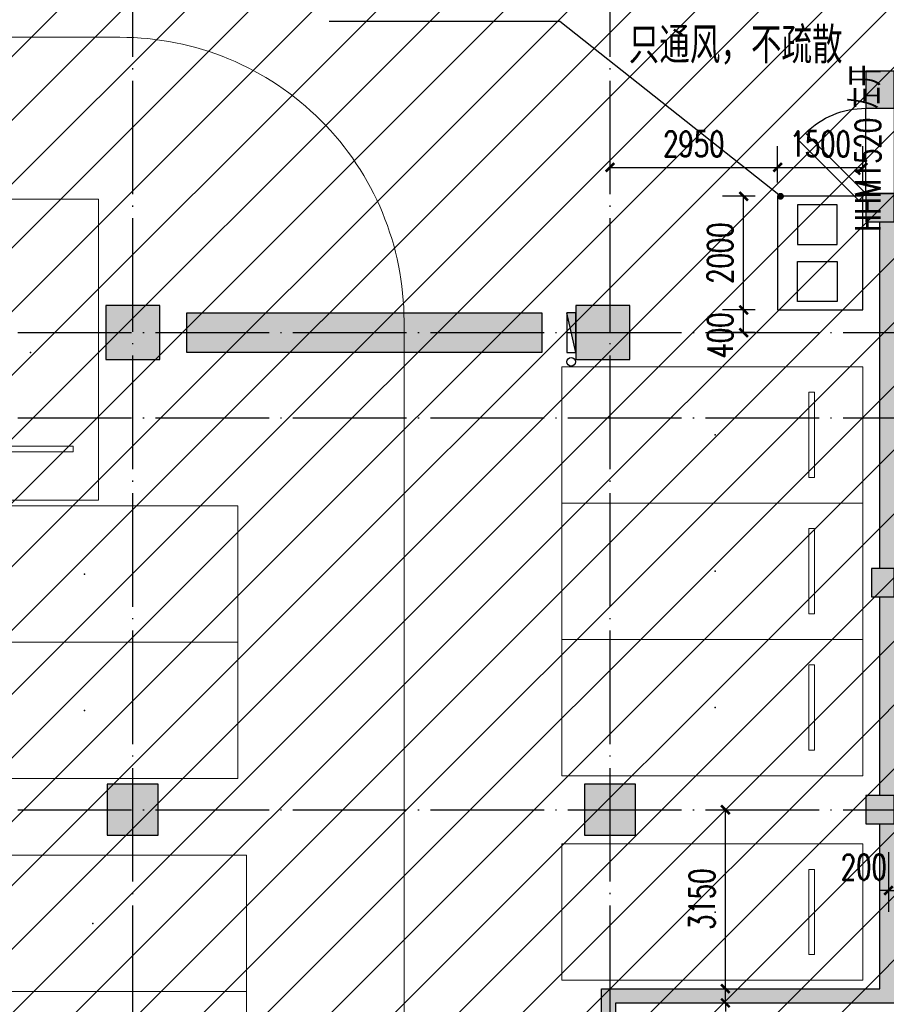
# Model space of a CAD drawing. Extents: x 797781 to 1255204, y 21234 to 1024248.
# Tile 41 of 256: x 928120 to 943370, y 85517 to 102851. Entities that reach past the tile are written whole.
import ezdxf

# ---------------------------------------------------------------- set-up
doc = ezdxf.new("R2010")
doc.units = 0
doc.header["$LTSCALE"] = 1000
doc.header["$MEASUREMENT"] = 0
doc.linetypes.add('230303生产综合楼-平面图_t8$0$DOTE', pattern=[2.42, 2, -0.2, 0.02, -0.2])
doc.layers.add('230303生产综合楼-平面图_t8$0$A-普通车位', color=252, linetype='Continuous', lineweight=9)
for name, color, linetype in [('230303生产综合楼-平面图_t8$0$A-车位编号', 7, 'Continuous'), ('230303生产综合楼-平面图_t8$0$AX-B-P01(-1F)-RFQ$0$AX-B-P01(-1F)-RFQ$0$$0$PUB_TEXT', 7, 'Continuous'), ('230303生产综合楼-平面图_t8$0$COLUMN', 40, 'Continuous'), ('230303生产综合楼-平面图_t8$0$DIM_LEAD', 3, 'Continuous'), ('230303生产综合楼-平面图_t8$0$DOTE', 1, '230303生产综合楼-平面图_t8$0$DOTE'), ('230303生产综合楼-平面图_t8$0$PUB_DIM', 3, 'Continuous'), ('230303生产综合楼-平面图_t8$0$PUB_HATCH', 8, 'Continuous'), ('230303生产综合楼-平面图_t8$0$PUB_TEXT', 7, 'Continuous'), ('230303生产综合楼-平面图_t8$0$WALL', 40, 'Continuous'), ('230303生产综合楼-平面图_t8$0$WINDOW', 4, 'Continuous'), ('230303生产综合楼-平面图_t8$0$WINDOW_TEXT', 7, 'Continuous'), ('EQUIP_消火栓', 7, 'Continuous'), ('PUB_HATCH', 8, 'Continuous'), ('VPIPE-消防', 1, 'Continuous')]:
    doc.layers.add(name, color=color, linetype=linetype)
doc.styles.add('230303生产综合楼-平面图_t8$0$_TCH_DIM', font='SIMPLEX', dxfattribs={"bigfont": 'GBCBIG'})
doc.styles.add('230303生产综合楼-平面图_T8$0$_TCH_DIM_T3', font='SIMPLEX', dxfattribs={"width": 0.705882, "bigfont": 'GBCBIG'})
doc.styles.add('230303生产综合楼-平面图_t8$0$_TCH_WINDOW', font='SIMPLEX', dxfattribs={"height": 3.5, "bigfont": 'GBCBIG'})
doc.styles.add('230303生产综合楼-平面图_t8$0$黑体', font='simhei.ttf', dxfattribs={"width": 0.7})
doc.dimstyles.new('230303生产综合楼-平面图_T8$0$_TCH_ARCH&&150', dxfattribs={"dimtxt": 446.25, "dimasz": 150, "dimexe": 375, "dimexo": 450, "dimgap": 189.375, "dimtad": 1, "dimdec": 0, "dimzin": 0, "dimdsep": 46, "dimtxsty": '230303生产综合楼-平面图_T8$0$_TCH_DIM_T3', "dimblk": '230303生产综合楼-平面图_t8$0$_ArchTick', "dimcen": 0.09, "dimclrt": 7, "dimazin": 2, "dimtfac": 1, "dimtdec": 0, "dimtix": 1, "dimtmove": 2, "dimatfit": 3, "dimfxl": 1, "dimtolj": 1, "dimtzin": 0, "dimarcsym": 0})

# ---------------------------------------------------------------- blocks, each defined once
blk = doc.blocks.new('减速带')
blk.add_lwpolyline([(931059, 96992), (931059, 97692), (937309, 97692), (937309, 96992)], close=True)
blk.add_solid([(931059, 96992), (931059, 97692), (937309, 96992), (937309, 97692)])
blk = doc.blocks.new('230303生产综合楼-平面图_t8$0$_ArchTick')
at = {"color": 0, "linetype": 'ByBlock', "const_width": 0.3}
blk.add_lwpolyline([(-0.5, -0.5), (0.5, 0.5)], dxfattribs=at)
blk = doc.blocks.new('*D6537')
at = {"layer": '230303生产综合楼-平面图_t8$0$PUB_DIM', "color": 0, "lineweight": -2, "transparency": 16777216}
for p, q in [((623968, -256018), (623393, -256018)), ((623768, -258018), (623768, -256018)), ((623968, -258018), (623393, -258018))]:
    blk.add_line(p, q, dxfattribs=at)
at = {"layer": 'Defpoints', "color": 0, "transparency": 16777216}
for p in [(623768, -256018), (624418, -256018), (624418, -258018)]:
    blk.add_point(p, dxfattribs=at)
at = {"layer": '230303生产综合楼-平面图_t8$0$PUB_DIM', "color": 0, "lineweight": -2, "transparency": 16777216, "xscale": 150, "yscale": 150, "zscale": 150}
for p, rotation in [((623768, -256018), 90), ((623768, -258018), 270)]:
    blk.add_blockref('230303生产综合楼-平面图_t8$0$_ArchTick', p, dxfattribs=dict(at, rotation=rotation))
at = {"layer": '230303生产综合楼-平面图_t8$0$PUB_DIM', "color": 7, "transparency": 16777216, "insert": (623355, -257018), "char_height": 446.2, "attachment_point": 5, "rotation": 90, "style": '230303生产综合楼-平面图_T8$0$_TCH_DIM_T3'}
blk.add_mtext('\\A1;2000', dxfattribs=at)
blk = doc.blocks.new('*D6538')
at = {"layer": '230303生产综合楼-平面图_t8$0$PUB_DIM', "color": 0, "lineweight": -2, "transparency": 16777216}
for p, q in [((623968, -258018), (623393, -258018)), ((623768, -258418), (623768, -258018)), ((623968, -258418), (623393, -258418))]:
    blk.add_line(p, q, dxfattribs=at)
at = {"layer": 'Defpoints', "color": 0, "transparency": 16777216}
for p in [(623768, -258018), (624418, -258018), (624418, -258418)]:
    blk.add_point(p, dxfattribs=at)
at = {"layer": '230303生产综合楼-平面图_t8$0$PUB_DIM', "color": 0, "lineweight": -2, "transparency": 16777216, "xscale": 150, "yscale": 150, "zscale": 150}
for p, rotation in [((623768, -258018), 90), ((623768, -258418), 270)]:
    blk.add_blockref('230303生产综合楼-平面图_t8$0$_ArchTick', p, dxfattribs=dict(at, rotation=rotation))
at = {"layer": '230303生产综合楼-平面图_t8$0$PUB_DIM', "color": 7, "transparency": 16777216, "insert": (623355, -258468), "char_height": 446.2, "attachment_point": 5, "rotation": 90, "style": '230303生产综合楼-平面图_T8$0$_TCH_DIM_T3'}
blk.add_mtext('\\A1;400', dxfattribs=at)
blk = doc.blocks.new('*D6539')
at = {"layer": '230303生产综合楼-平面图_t8$0$PUB_DIM', "color": 0, "lineweight": -2, "transparency": 16777216}
for p, q in [((621416, -255778), (621416, -255134)), ((624366, -255778), (624366, -255134)), ((621416, -255509), (624366, -255509))]:
    blk.add_line(p, q, dxfattribs=at)
at = {"layer": 'Defpoints', "color": 0, "transparency": 16777216}
for p in [(624366, -255509), (621416, -256228), (624366, -256228)]:
    blk.add_point(p, dxfattribs=at)
at = {"layer": '230303生产综合楼-平面图_t8$0$PUB_DIM', "color": 0, "lineweight": -2, "transparency": 16777216, "xscale": 150, "yscale": 150, "zscale": 150, "rotation": 180}
blk.add_blockref('230303生产综合楼-平面图_t8$0$_ArchTick', (621416, -255509), dxfattribs=at)
at = {"layer": '230303生产综合楼-平面图_t8$0$PUB_DIM', "color": 0, "lineweight": -2, "transparency": 16777216, "xscale": 150, "yscale": 150, "zscale": 150}
blk.add_blockref('230303生产综合楼-平面图_t8$0$_ArchTick', (624366, -255509), dxfattribs=at)
at = {"layer": '230303生产综合楼-平面图_t8$0$PUB_DIM', "color": 7, "transparency": 16777216, "insert": (622891, -255097), "char_height": 446.2, "attachment_point": 5, "style": '230303生产综合楼-平面图_T8$0$_TCH_DIM_T3'}
blk.add_mtext('\\A1;2950', dxfattribs=at)
blk = doc.blocks.new('*D6540')
at = {"layer": '230303生产综合楼-平面图_t8$0$PUB_DIM', "color": 0, "lineweight": -2, "transparency": 16777216}
for p, q in [((624366, -255778), (624366, -255134)), ((625866, -255778), (625866, -255134)), ((624366, -255509), (625866, -255509))]:
    blk.add_line(p, q, dxfattribs=at)
at = {"layer": 'Defpoints', "color": 0, "transparency": 16777216}
for p in [(625866, -255509), (624366, -256228), (625866, -256228)]:
    blk.add_point(p, dxfattribs=at)
at = {"layer": '230303生产综合楼-平面图_t8$0$PUB_DIM', "color": 0, "lineweight": -2, "transparency": 16777216, "xscale": 150, "yscale": 150, "zscale": 150, "rotation": 180}
blk.add_blockref('230303生产综合楼-平面图_t8$0$_ArchTick', (624366, -255509), dxfattribs=at)
at = {"layer": '230303生产综合楼-平面图_t8$0$PUB_DIM', "color": 0, "lineweight": -2, "transparency": 16777216, "xscale": 150, "yscale": 150, "zscale": 150}
blk.add_blockref('230303生产综合楼-平面图_t8$0$_ArchTick', (625866, -255509), dxfattribs=at)
at = {"layer": '230303生产综合楼-平面图_t8$0$PUB_DIM', "color": 7, "transparency": 16777216, "insert": (625116, -255097), "char_height": 446.2, "attachment_point": 5, "style": '230303生产综合楼-平面图_T8$0$_TCH_DIM_T3'}
blk.add_mtext('\\A1;1500', dxfattribs=at)
blk = doc.blocks.new('$TwtSys$00000434')
for p, q in [((-0.5, 0.5), (-0.5, -0.5)), ((-0.5, -0.5), (0.5, 0.5)), ((0.5, 0.5), (-0.5, 0.5)), ((0.5, -0.5), (0.5, 0.5)), ((-0.5, -0.5), (0.5, -0.5))]:
    blk.add_line(p, q)
blk.add_solid([(0.5, -0.5), (0.5, 0.5), (-0.5, -0.5)])
blk = doc.blocks.new('230303生产综合楼-平面图_t8$0$普通车位')
at = {"layer": '230303生产综合楼-平面图_t8$0$A-普通车位'}
for points in [[(100, -1200), (5400, -1200), (5400, 1200), (100, 1200)], [(950, 750), (950, -750), (1050, -750), (1050, 750)]]:
    blk.add_lwpolyline(points, close=True, dxfattribs=at)
at = {"layer": '230303生产综合楼-平面图_t8$0$A-车位编号'}
blk.add_point((2700, 0), dxfattribs=at)
blk = doc.blocks.new('230303生产综合楼-平面图_t8$0$$DorLib2D$00000078')
for p, q in [((-0.207, 0.85), (-0.126, 0.931)), ((0.581, 0.224), (-0.126, 0.931)), ((0.5, 0.143), (-0.207, 0.85)), ((0.5, 0.143), (0.581, 0.224))]:
    blk.add_line(p, q)
blk.add_arc((0.5, 0.143), 1, 135, 180)
blk = doc.blocks.new('*D3028')
at = {"layer": '230303生产综合楼-平面图_t8$0$PUB_DIM', "color": 0, "lineweight": -2, "transparency": 16777216}
for p, q in [((940500, 88942), (940914, 88942)), ((940539, 85792), (940539, 88942)), ((940500, 85792), (940914, 85792))]:
    blk.add_line(p, q, dxfattribs=at)
at = {"layer": 'Defpoints', "color": 0, "transparency": 16777216}
for p in [(940050, 88942), (940539, 88942), (940050, 85792)]:
    blk.add_point(p, dxfattribs=at)
at = {"layer": '230303生产综合楼-平面图_t8$0$PUB_DIM', "color": 0, "lineweight": -2, "transparency": 16777216, "xscale": 150, "yscale": 150, "zscale": 150}
for p, rotation in [((940539, 88942), 90), ((940539, 85792), 270)]:
    blk.add_blockref('230303生产综合楼-平面图_t8$0$_ArchTick', p, dxfattribs=dict(at, rotation=rotation))
at = {"layer": '230303生产综合楼-平面图_t8$0$PUB_DIM', "color": 7, "transparency": 16777216, "insert": (940127, 87367), "char_height": 446.2, "attachment_point": 5, "rotation": 90, "style": '230303生产综合楼-平面图_T8$0$_TCH_DIM_T3'}
blk.add_mtext('\\A1;3150', dxfattribs=at)
blk = doc.blocks.new('*D3029')
at = {"layer": '230303生产综合楼-平面图_t8$0$PUB_DIM', "color": 0, "lineweight": -2, "transparency": 16777216}
for p, q in [((940539, 85792), (940539, 85942)), ((940500, 85792), (940914, 85792)), ((940539, 85542), (940539, 85792)), ((940500, 85542), (940914, 85542)), ((940539, 85542), (940539, 85392))]:
    blk.add_line(p, q, dxfattribs=at)
at = {"layer": 'Defpoints', "color": 0, "transparency": 16777216}
for p in [(940050, 85792), (940539, 85792), (940050, 85542)]:
    blk.add_point(p, dxfattribs=at)
at = {"layer": '230303生产综合楼-平面图_t8$0$PUB_DIM', "color": 0, "lineweight": -2, "transparency": 16777216, "xscale": 150, "yscale": 150, "zscale": 150}
for p, rotation in [((940539, 85792), 270), ((940539, 85542), 90)]:
    blk.add_blockref('230303生产综合楼-平面图_t8$0$_ArchTick', p, dxfattribs=dict(at, rotation=rotation))
at = {"layer": '230303生产综合楼-平面图_t8$0$PUB_DIM', "color": 7, "transparency": 16777216, "insert": (940127, 84987), "char_height": 446.2, "attachment_point": 5, "rotation": 90, "style": '230303生产综合楼-平面图_T8$0$_TCH_DIM_T3'}
blk.add_mtext('\\A1;250', dxfattribs=at)
blk = doc.blocks.new('*D3168')
at = {"layer": '230303生产综合楼-平面图_t8$0$PUB_DIM', "color": 0, "lineweight": -2, "transparency": 16777216}
for p, q in [((943409, 88197), (943409, 87147)), ((943609, 88197), (943609, 87147)), ((943409, 87522), (943259, 87522)), ((943409, 87522), (943609, 87522)), ((943609, 87522), (943759, 87522))]:
    blk.add_line(p, q, dxfattribs=at)
at = {"layer": 'Defpoints', "color": 0, "transparency": 16777216}
for p in [(943409, 88647), (943609, 88647), (943609, 87522)]:
    blk.add_point(p, dxfattribs=at)
at = {"layer": '230303生产综合楼-平面图_t8$0$PUB_DIM', "color": 0, "lineweight": -2, "transparency": 16777216, "xscale": 150, "yscale": 150, "zscale": 150}
blk.add_blockref('230303生产综合楼-平面图_t8$0$_ArchTick', (943409, 87522), dxfattribs=at)
at = {"layer": '230303生产综合楼-平面图_t8$0$PUB_DIM', "color": 0, "lineweight": -2, "transparency": 16777216, "xscale": 150, "yscale": 150, "zscale": 150, "rotation": 180}
blk.add_blockref('230303生产综合楼-平面图_t8$0$_ArchTick', (943609, 87522), dxfattribs=at)
at = {"layer": '230303生产综合楼-平面图_t8$0$PUB_DIM', "color": 7, "transparency": 16777216, "insert": (942975, 87934), "char_height": 446.2, "attachment_point": 5, "style": '230303生产综合楼-平面图_T8$0$_TCH_DIM_T3'}
blk.add_mtext('\\A1;200', dxfattribs=at)
blk = doc.blocks.new('_FZH')
blk.add_lwpolyline([(-0.5, -0.5), (0.5, -0.5), (0.5, 0.5), (-0.5, 0.5)], close=True)
at = {"layer": 'PUB_HATCH'}
blk.add_solid([(-0.5, -0.5), (0.5, -0.5), (-0.5, 0.5), (0.5, 0.5)], dxfattribs=at)
blk = doc.blocks.new('230303生产综合楼-平面图_t8$0$-1FXHS1')
for points in [[(625866.4, -258018.2), (625866.4, -256018.2), (624366.4, -256018.2), (624366.4, -258018.2)], [(624716.4, -256168.2), (624716.4, -256868.2), (625416.4, -256868.2), (625416.4, -256168.2)], [(624716.4, -257868.2), (624716.4, -257168.2), (625416.4, -257168.2), (625416.4, -257868.2)]]:
    blk.add_lwpolyline(points, close=True)
at = {"layer": 'VPIPE-消防'}
blk.add_circle((620734, -258933.9), 75, dxfattribs=at)
at = {"layer": 'EQUIP_消火栓', "xscale": 700, "yscale": 160, "zscale": 700, "rotation": 90.0000000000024}
blk.add_blockref('$TwtSys$00000434', (620734, -258418.2), dxfattribs=at)
at = {"layer": '230303生产综合楼-平面图_t8$0$PUB_DIM'}
for p1, p2, distance, picture, middle in [((621416.4, -256227.6), (624366.4, -256227.6), 718.2, '*D6539', (622891.4, -255096.9)), ((624366.4, -256227.6), (625866.1, -256227.6), 718.2, '*D6540', (625116.2, -255096.9)), ((624418.5, -258018.2), (624418.5, -256018.2), 650.9, '*D6537', (623355, -257018.2))]:
    dim = blk.add_aligned_dim(p1=p1, p2=p2, distance=distance, dimstyle='230303生产综合楼-平面图_T8$0$_TCH_ARCH&&150', dxfattribs=at)
    dim.commit()
    dim.dimension.update_dxf_attribs({"geometry": picture, "text_midpoint": middle})
dim = blk.add_linear_dim(base=(623767.5, -258018.2), p1=(624418.5, -258418.2), p2=(624418.5, -258018.2), angle=90, dimstyle='230303生产综合楼-平面图_T8$0$_TCH_ARCH&&150', dxfattribs=at)
dim.commit()
dim.dimension.update_dxf_attribs({"geometry": '*D6538', "text_midpoint": (623355, -258468.2), "dimtype": 161})

msp = doc.modelspace()

# ---------------------------------------------------------------- hatches: boundary and pattern name
at = {"layer": '230303生产综合楼-平面图_t8$0$PUB_HATCH'}
h = msp.add_hatch(dxfattribs=at)
h.set_pattern_fill('ANSI31', color=256, scale=500)
h.set_pattern_definition([(45, (742304.1, -46432.5), (-561.266, 561.266), [])])
h.paths.add_polyline_path([(930109.1, 68893.4), (930108.6, 82492.3), (938508.6, 82492.3), (938508.2, 85667.3), (943409, 85667.3), (943409.3, 93092.3), (943762.1, 93092.3), (943758.6, 95392.3), (943508.6, 95392.3), (943508.6, 101792.3), (951058.6, 101792.3), (951058.6, 104092.3), (952808.6, 104092.3), (952808.6, 105392.3), (952708.2, 105392.3), (952709, 111192.3), (938408.6, 111192.3), (938408.6, 112942.3), (934909, 112942.3), (934909, 113292.3), (935009, 113392.3), (935009, 113792.3), (932409, 113792.3), (932409, 113392.3), (932509, 113292.3), (932509, 112992.3), (930408.6, 112992.3), (930408.6, 111192.3), (913308.6, 111192.3), (913308.6, 119592.3), (899708.6, 119592.3), (899708.6, 116092.3), (899708.6, 114673.2), (899708.6, 111192.3), (895158.6, 111192.3), (895158.6, 96992.3), (899608.6, 96992.3), (899608.6, 98042.3), (902558.6, 98042.3), (902558.6, 96992.3), (904808.6, 96992.3), (904808.2, 86592.3), (896359, 86592.3), (896156.1, 86592.3), (896158.6, 81292.3), (896158.6, 73892.3), (896158.6, 70892.3), (896358.6, 70892.3), (897858.6, 70892.3), (897858.6, 70042.3), (900108.6, 70042.3), (900108.6, 68892.3)])
h.paths.add_polyline_path([(930105.6, 68892.3), (955656.4, 68892.3), (955656.4, 72492.3), (963356.4, 72492.3), (963356.4, 68892.3), (986709.3, 68892.3), (986709.3, 70442.3), (987458.6, 70442.3), (987458.6, 70892.3), (989258.6, 70892.3), (989256.4, 88842.3), (986008.6, 88842.3), (986008.6, 90692.3), (982958.6, 90692.3), (982958.6, 94955.7), (980858.6, 94955.7), (980858.6, 99042.3), (985808.6, 99042.3), (985808.6, 96992.3), (989256.4, 96992.3), (989256.4, 109542.3), (987108.6, 109542.3), (987108.6, 109842.3), (986208.6, 109842.3), (986208.6, 111192.3), (963706.4, 111192.3), (963706.4, 119592.3), (955308.6, 119592.3), (955304.2, 111192.3), (952709, 111192.7), (952709, 105392.3), (955356.4, 105392.3), (955357.5, 98892.3), (952859.7, 98892.3), (952858.6, 95342.3), (952858.6, 94880.1), (952858.6, 93092.3), (943407.1, 93092.3), (943407.1, 85667.3), (938508.6, 85667.3), (938508.6, 82492.3), (930107.1, 82492.3)])
for points in [[(943508.6, 99292.3), (943258.6, 99292.3), (943258.6, 93192.3), (943508.6, 93192.3)], [(943508.6, 92692.3), (943258.6, 92692.3), (943258.6, 89292.3), (943508.6, 89292.3)], [(943258.6, 89192.3), (943508.6, 89192.3), (943508.6, 89292.3), (943258.6, 89292.3)], [(943508.6, 88692.3), (943258.6, 88692.3), (943258.6, 85792.3), (943508.6, 85542.3)], [(938358.6, 85792.3), (938608.6, 85542.3), (943508.6, 85542.3), (943258.6, 85792.3)], [(938608.6, 82992.3), (938608.6, 85542.3), (938358.6, 85792.3), (938358.6, 82992.3)]]:
    msp.add_hatch(color=256, dxfattribs=at).paths.add_polyline_path(points)

# ---------------------------------------------------------------- linework, layer by layer
at = {"layer": '230303生产综合楼-平面图_t8$0$A-普通车位'}
msp.add_lwpolyline([(884258.6, 102542.3), (929883.6, 102542.3, -0.4142136), (934883.6, 97542.3), (934883.6, 82242.3)], format="xyb", dxfattribs=at)
at = {"layer": '230303生产综合楼-平面图_t8$0$DIM_LEAD'}
for p, q in [((937625.3, 102816.7), (933563.4, 102816.7)), ((941508.6, 99742.3), (937625.3, 102816.7))]:
    msp.add_line(p, q, dxfattribs=at)
at = {"layer": '230303生产综合楼-平面图_t8$0$DIM_LEAD', "const_width": 60}
msp.add_lwpolyline([(941532.1, 99723.7, 1), (941485.1, 99760.9, 1)], format="xyb", close=True, dxfattribs=at)
at = {"layer": '230303生产综合楼-平面图_t8$0$DOTE'}
for p, q in [((930108.6, 68317.3), (930108.6, 119117.3)), ((938508.6, 68317.3), (938508.6, 119117.3)), ((870008.6, 97342.3), (989908.6, 97342.3)), ((870008.6, 95842.3), (989908.6, 95842.3)), ((870008.6, 88942.3), (989908.6, 88942.3))]:
    msp.add_line(p, q, dxfattribs=at)
at = {"layer": '230303生产综合楼-平面图_t8$0$WALL'}
for p, q in [((943258.6, 101292.3), (943508.6, 101292.3)), ((943258.6, 99792.3), (943508.6, 99792.3)), ((943258.6, 93192.3), (943258.6, 99292.3)), ((943258.6, 89292.3), (943258.6, 92692.3)), ((943258.6, 89192.3), (943258.6, 89292.3)), ((943258.6, 85792.3), (943258.6, 88692.3)), ((938358.6, 85792.3), (943258.6, 85792.3)), ((938358.6, 82992.3), (938358.6, 85792.3)), ((938608.6, 85542.3), (943508.6, 85542.3)), ((938608.6, 82992.3), (938608.6, 85542.3))]:
    msp.add_line(p, q, dxfattribs=at)
at = {"layer": '230303生产综合楼-平面图_t8$0$WINDOW'}
msp.add_lwpolyline([(943008.6, 101292.3), (943508.6, 101292.3), (943508.6, 99792.3), (943008.6, 99792.3)], close=True, dxfattribs=at)

# ---------------------------------------------------------------- block references
for name, p in [('230303生产综合楼-平面图_t8$0$-1FXHS1', (317092.2, 355760.5)), ('减速带', (0, 0))]:
    msp.add_blockref(name, p)
at = {"layer": '230303生产综合楼-平面图_t8$0$A-普通车位'}
for p, rotation in [((928308.6, 94292.3), 90.00000000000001), ((943058.6, 95542.3), 180), ((943058.6, 93142.3), 180), ((943058.6, 90742.3), 180), ((943058.6, 87142.3), 180)]:
    msp.add_blockref('230303生产综合楼-平面图_t8$0$普通车位', p, dxfattribs=dict(at, rotation=rotation))
at = {"layer": '230303生产综合楼-平面图_t8$0$A-普通车位', "xscale": -1, "rotation": 180}
for p in [(926558.6, 93092.3), (926558.6, 90692.3), (926708.6, 86942.3), (926708.6, 84542.3)]:
    msp.add_blockref('230303生产综合楼-平面图_t8$0$普通车位', p, dxfattribs=at)
at = {"layer": '230303生产综合楼-平面图_t8$0$COLUMN'}
for p, xscale, yscale, zscale, rotation in [((943258.6, 101617.3), 499.9999999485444, 650.0000000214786, 650.0000000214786, 359.9999999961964), ((943258.6, 99542.3), 499.9999999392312, 499.9999999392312, 499.9999999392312, 270), ((943308.6, 92942.3), 399.9999574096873, 499.9999999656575, 499.9999999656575, 359.9999999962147), ((943258.6, 88942.3), 500, 500, 500, 359.999999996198)]:
    msp.add_blockref('_FZH', p, dxfattribs=dict(at, xscale=xscale, yscale=yscale, zscale=zscale, rotation=rotation))
for p, xscale, yscale, zscale in [((930108.6, 97342.3), 950, 950, 950), ((938383.6, 97342.3), 950.002421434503, 950, 950), ((930108.6, 88942.3), 900.0030096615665, 900, 900), ((938508.6, 88942.3), 900.0030096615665, 900, 900)]:
    msp.add_blockref('_FZH', p, dxfattribs=dict(at, xscale=xscale, yscale=yscale, zscale=zscale))
at = {"layer": '230303生产综合楼-平面图_t8$0$WINDOW', "xscale": -1500, "yscale": 1500, "zscale": 100, "rotation": 90}
msp.add_blockref('230303生产综合楼-平面图_t8$0$$DorLib2D$00000078', (943222.9, 100542.3), dxfattribs=at)

# ---------------------------------------------------------------- texts
at = {"layer": '230303生产综合楼-平面图_t8$0$AX-B-P01(-1F)-RFQ$0$AX-B-P01(-1F)-RFQ$0$$0$PUB_TEXT', "style": '230303生产综合楼-平面图_t8$0$黑体', "width": 0.7}
msp.add_text('只通风，不疏散', height=563.29, dxfattribs=at).set_placement((938837, 102142))
at = {"layer": '230303生产综合楼-平面图_t8$0$PUB_TEXT', "style": '230303生产综合楼-平面图_t8$0$_TCH_DIM'}
msp.add_text('地下车库（战时人员掩蔽室）', height=765.957, dxfattribs=at).set_placement((915846.1, 87797.6))
at = {"layer": '230303生产综合楼-平面图_t8$0$WINDOW_TEXT', "style": '230303生产综合楼-平面图_t8$0$_TCH_WINDOW'}
msp.add_text('左开', height=536.17, rotation=90, dxfattribs=at).set_placement((943270.8, 101287.2))
at = {"layer": '230303生产综合楼-平面图_t8$0$WINDOW_TEXT', "style": '230303生产综合楼-平面图_t8$0$_TCH_WINDOW', "width": 0.705882}
msp.add_text('HHM1520', height=446.25, rotation=90, dxfattribs=at).set_placement((943270.8, 99127.2))

# ---------------------------------------------------------------- dimensions: what is measured, and where the dimension line sits
at = {"layer": '230303生产综合楼-平面图_t8$0$PUB_DIM'}
dim = msp.add_aligned_dim(p1=(940049.9, 85792.3), p2=(940049.9, 88942.3), distance=-489.2, dimstyle='230303生产综合楼-平面图_T8$0$_TCH_ARCH&&150', dxfattribs=at)
dim.commit()
dim.dimension.update_dxf_attribs({"geometry": '*D3028', "text_midpoint": (940126.6, 87367.3)})
for base, p1, p2, angle, picture, middle in [((943608.6, 87521.9), (943408.6, 88647.4), (943608.6, 88647.4), 0, '*D3168', (942975.1, 87934.4)), ((940539.1, 85792.3), (940049.9, 85542.3), (940049.9, 85792.3), 90, '*D3029', (940126.6, 84987.3))]:
    dim = msp.add_linear_dim(base=base, p1=p1, p2=p2, angle=angle, dimstyle='230303生产综合楼-平面图_T8$0$_TCH_ARCH&&150', dxfattribs=at)
    dim.commit()
    dim.dimension.update_dxf_attribs({"geometry": picture, "text_midpoint": middle, "dimtype": 161})

doc.saveas('drawing.dxf')
